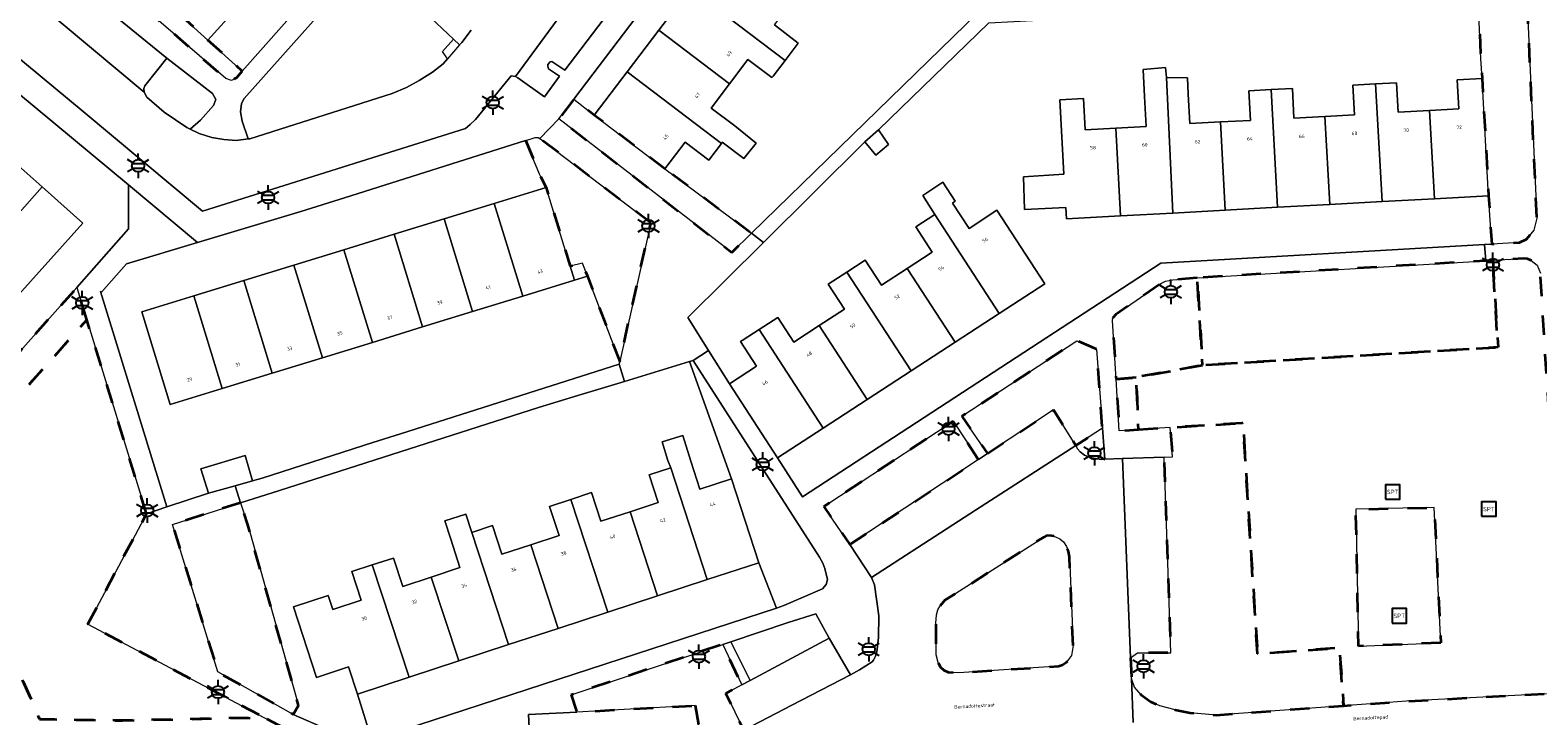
# Model space of a CAD drawing. Extents: x 105780 to 185197, y 477999 to 525027.
# Tile 110 of 256: x 106486 to 106642, y 479911 to 479982. Entities that reach past the tile are written whole.
import ezdxf
from ezdxf.enums import TextEntityAlignment as Align

# ---------------------------------------------------------------- set-up
doc = ezdxf.new("R2010")
doc.units = 0
doc.linetypes.add('XX-HIDDEN', pattern=[4, 2, -2])
for name, color, linetype, lineweight in [('B-GV-GR-HAAG_01-G', 252, 'GR-HAAG1', 13), ('B-GV-GR-MATERIAALGRENS-G', 252, 'XX-HIDDEN', 35), ('B-RO-IE-MEUBILAIR_WEGMEUBILAIR-S', 252, 'Continuous', 25), ('B-XX-KG-KADASTRAAL_BEBOUWING-G', 252, 'Continuous', 20), ('B1-WE-OG-BEBOUWING-T18', 7, 'Continuous', 18), ('B1-WE-OG-TERREIN_ERF-GV', 252, 'Continuous', 18), ('B1-WE-OG-TOPOGRAFIE-T18', 10, 'Continuous', 18), ('B1-WE-VH-VERHARDING_ASFALT-GV', 252, 'Continuous', 18), ('B1-WE-VH-VERHARDING_BETONSTRAATSTEEN-GV', 252, 'Continuous', 18), ('B1-WE-VH-VERHARDING_HALFVERHARDING_GRIND-GV', 252, 'Continuous', 18), ('B1-WE-VH-VERHARDING_TEGEL-GV', 252, 'Continuous', 18)]:
    doc.layers.add(name, color=color, linetype=linetype, lineweight=lineweight)
doc.styles.add('NLCS-ISO', font='NLCS-ISO.ttf')
doc.styles.add('NLCS-ISO-M200-T18', font='NLCS-ISO.ttf', dxfattribs={"height": 0.36})
doc.linetypes.add('GR-HAAG1', pattern='A,6,[176,NLCS.shx,S=0.125,R=0,X=0,Y=0],-2', length=8)

# ---------------------------------------------------------------- blocks, each defined once
blk = doc.blocks.new('B-SIE-WEG_LICHTMAST-SO')
at = {"ltscale": 0.1}
for p, q in [((-1.1, 0.63), (-2.19, 1.27)), ((0, 1.27), (0, 2.53)), ((1.1, 0.63), (2.19, 1.27)), ((-1.1, -0.63), (-2.19, -1.27)), ((0, -1.27), (0, -2.53)), ((1.1, -0.63), (2.19, -1.27))]:
    blk.add_line(p, q, dxfattribs=at)
at = {"flags": 128}
for points in [[(-1.16, 0.5), (1.16, 0.5)], [(-1.16, -0.5), (1.16, -0.5)]]:
    blk.add_lwpolyline(points, dxfattribs=at)
at = {"ltscale": 0.1}
blk.add_circle((0, 0), 1.27, dxfattribs=at)
at = {"style": 'NLCS-ISO'}
blk.add_attdef('TYPE', text='', height=1.8, dxfattribs=at).set_placement((0, 2.53), align=Align.BOTTOM_CENTER)
blk = doc.blocks.new('SIE-WEG_SPEELTOESTEL-SO')
at = {"flags": 128}
blk.add_lwpolyline([(-0.75, -0.75), (0.75, -0.75), (0.75, 0.75), (-0.75, 0.75)], close=True, dxfattribs=at)
at = {"style": 'NLCS-ISO'}
blk.add_text('SPT', height=0.45, dxfattribs=at).set_placement((0, 0), align=Align.MIDDLE_CENTER)

msp = doc.modelspace()

# ---------------------------------------------------------------- linework, layer by layer
at = {"layer": 'B-GV-GR-HAAG_01-G', "flags": 128}
for points in [[(106528.047, 479978.046), (106529.12, 479978.88), (106529.589, 479979.419), (106529.066, 479980.159), (106530.198, 479981.459), (106521.414, 479989.76), (106508.55, 479975.316), (106508.282, 479974.791), (106508.19, 479973.924), (106508.358, 479972.956), (106508.958, 479971.128), (106509.158, 479971.154), (106523.877, 479975.834), (106525.355, 479976.442), (106526.639, 479977.155)], [(106505.291, 479975.817), (106500.563, 479979.492), (106498.28, 479976.617), (106498.18, 479976.357), (106498.208, 479975.953), (106498.496, 479975.45), (106500.307, 479973.903), (106502.62, 479972.312), (106502.969, 479972.121), (106504.063, 479973.065), (106505.392, 479974.592), (106505.637, 479975.2)], [(106554.973, 479948.215), (106554.618, 479948.109), (106558.928, 479935.988), (106561.768, 479927.306), (106563.582, 479922.622), (106564.37, 479922.88), (106568.351, 479924.624), (106568.742, 479925.073), (106568.86, 479925.571), (106568.595, 479926.718), (106568.387, 479927.277), (106568.059, 479927.879)], [(106569.05, 479919.5), (106567.653, 479922.01), (106564.82, 479921.12), (106558.862, 479919.137), (106560.86, 479915.14)]]:
    msp.add_lwpolyline(points, close=True, dxfattribs=at)
at = {"layer": 'B-GV-GR-MATERIAALGRENS-G', "flags": 128}
for points in [[(106495.73, 479989.59), (106489.138, 479995.565), (106489.061, 479995.48), (106488.941, 479994.036), (106489.042, 479993.064), (106489.534, 479992.288), (106490.334, 479991.465), (106506.652, 479977.38), (106507.239, 479977.184), (106507.792, 479977.492), (106508.365, 479978.138), (106504.816, 479981.355)], [(106636.107, 479985.955), (106636.223, 479983.958), (106636.405, 479979.444), (106636.553, 479977.39), (106637.216, 479965.245), (106637.544, 479960.257), (106640.4, 479960.423), (106641.137, 479960.761), (106641.898, 479961.708), (106642.203, 479962.928), (106641.255, 479984.253), (106641.074, 479984.915), (106640.896, 479985.291), (106640.579, 479985.725), (106640.316, 479985.859), (106639.801, 479985.992)], [(106552.06, 479968.043), (106544.76, 479973.583), (106542.657, 479975.249), (106541.11, 479973.207), (106558.963, 479959.396), (106560.996, 479961.376)], [(106550.597, 479962.449), (106539.141, 479971.163), (106538.963, 479971.286), (106538.643, 479971.281), (106538.225, 479971.149), (106537.655, 479970.969), (106539.094, 479967.48), (106539.776, 479966.103), (106542.275, 479957.979), (106543.541, 479958.296), (106544.058, 479956.927), (106547.389, 479948.107)], [(106637.646, 479958.576), (106638.191, 479949.587), (106611.345, 479947.96), (106607.639, 479947.735), (106600.772, 479946.474), (106601.024, 479941.081), (106604.309, 479941.287), (106611.753, 479941.754), (106611.824, 479941.758), (106613.321, 479917.888), (106621.799, 479918.502), (106622.232, 479912.518), (106628.715, 479912.987), (106643.197, 479913.767), (106643.662, 479914.12), (106644.518, 479915.175), (106644.765, 479915.749), (106644.858, 479916.363), (106644.91, 479917.329), (106644.65, 479923.051), (106642.576, 479957.264), (106642.234, 479958.068), (106641.626, 479958.566), (106641.226, 479958.724), (106640.785, 479958.761)], [(106637.646, 479958.576), (106636.941, 479958.535), (106607.661, 479956.813), (106607.096, 479956.768), (106607.639, 479947.735), (106611.345, 479947.96), (106638.191, 479949.587)], [(106607.096, 479956.768), (106604.571, 479956.566), (106603.821, 479956.43), (106603.349, 479956.178), (106598.673, 479952.986), (106598.376, 479952.644), (106598.348, 479952.322), (106598.711, 479946.287), (106600.772, 479946.474), (106607.639, 479947.735)], [(106492.297, 479952.42), (106491.267, 479955.77), (106480.339, 479943.543), (106471.494, 479936.691), (106474.54, 479931.57), (106478.17, 479924.37), (106481.24, 479917.74), (106484.32, 479910.79), (106485.362, 479908.161), (106495.98, 479908), (106508.616, 479908.223), (106509.615, 479908.276), (106517.3, 479907.76), (106510.604, 479911.304), (106495.972, 479911), (106487.412, 479911.13), (106487.087, 479911.951), (106483.973, 479918.978), (106480.871, 479925.676), (106477.172, 479933.014), (106475.429, 479935.944), (106482.393, 479941.339), (106489.961, 479949.807)], [(106498.46, 479932.36), (106492.297, 479952.42), (106489.961, 479949.807), (106482.393, 479941.339), (106475.429, 479935.944), (106477.172, 479933.014), (106480.871, 479925.676), (106483.973, 479918.978), (106487.087, 479911.951), (106487.412, 479911.13), (106495.972, 479911), (106510.604, 479911.304), (106492.4, 479920.94)], [(106585.409, 479938.587), (106592.248, 479943.105), (106594.544, 479939.431), (106597.293, 479941.206), (106596.694, 479949.371), (106594.658, 479950.261), (106582.771, 479942.451)], [(106600.772, 479946.474), (106598.711, 479946.287), (106599.031, 479940.956), (106601.024, 479941.081)], [(106571.188, 479929.193), (106584.47, 479937.967), (106581.86, 479941.949), (106568.475, 479933.108)], [(106611.824, 479941.758), (106611.753, 479941.754), (106604.309, 479941.287), (106604.536, 479938.246), (106603.673, 479938.225), (106604.045, 479927.33), (106604.363, 479917.993), (106600.919, 479917.991), (106600.205, 479917.491), (106600.291, 479915.348), (106600.625, 479914.426), (106601.303, 479913.645), (106602.282, 479912.919), (106603.237, 479912.529), (106604.802, 479912.114), (106606.36, 479911.799), (106609.061, 479911.564), (106622.232, 479912.518), (106621.799, 479918.502), (106613.321, 479917.888)], [(106508.199, 479933.512), (106504.85, 479932.44), (106501.145, 479931.256), (106505.844, 479916.016), (106513.61, 479911.63), (106514.189, 479912.544), (106508.93, 479931.226)], [(106632.266, 479919.031), (106623.774, 479918.688), (106623.494, 479932.832), (106631.601, 479933.008)], [(106594.265, 479918.764), (106593.887, 479927.906), (106593.799, 479928.456), (106593.593, 479928.983), (106593.272, 479929.484), (106592.879, 479929.794), (106592.459, 479930.002), (106592.065, 479930.093), (106591.556, 479930.125), (106591.229, 479929.967), (106581.011, 479923.421), (106580.526, 479922.865), (106580.285, 479922.443), (106580.136, 479921.909), (106580.06, 479921.06), (106580.101, 479917.77), (106580.307, 479916.991), (106580.543, 479916.501), (106580.903, 479916.188), (106581.356, 479915.983), (106582.44, 479915.923), (106592.741, 479916.617), (106593.153, 479916.763), (106593.592, 479917.013), (106594.101, 479917.707)], [(106555.19, 479912.54), (106555.909, 479908.315), (106556.81, 479908.32), (106557.91, 479908.77), (106560.22, 479909.98), (106558.35, 479913.8), (106560.008, 479914.683), (106558.039, 479918.863), (106542.38, 479913.65), (106542.951, 479911.872)]]:
    msp.add_lwpolyline(points, close=True, dxfattribs=at)
at = {"layer": 'B-XX-KG-KADASTRAAL_BEBOUWING-G', "flags": 128}
for points in [[(106501.744, 479991.518), (106499.7, 479989.263), (106497.358, 479991.385), (106495.73, 479989.59), (106504.816, 479981.355), (106508.488, 479985.406)], [(106565.297, 479985.424), (106557.969, 479990.986), (106554.697, 479986.675), (106564.485, 479979.246), (106565.853, 479981.04), (106563.39, 479982.911)], [(106554.697, 479986.675), (106551.425, 479982.364), (106558.728, 479976.821), (106560.649, 479979.352), (106563.131, 479977.469), (106563.24, 479977.612), (106564.485, 479979.246)], [(106558.728, 479976.821), (106551.425, 479982.364), (106548.153, 479978.053), (106557.897, 479970.657), (106557.993, 479970.784), (106560.218, 479969.104), (106561.488, 479970.69), (106559.273, 479972.47), (106556.832, 479974.323)], [(106603.901, 479977.483), (106603.818, 479978.51), (106601.495, 479978.301), (106601.65, 479975.502), (106601.818, 479972.428), (106598.676, 479972.257), (106599.172, 479963.17), (106604.578, 479963.465)], [(106548.153, 479978.053), (106544.76, 479973.583), (106552.06, 479968.043), (106554.149, 479970.795), (106556.593, 479968.939), (106557.897, 479970.657)], [(106609.487, 479972.879), (106606.316, 479972.706), (106606.15, 479975.748), (106606.083, 479977.449), (106603.901, 479977.483), (106604.578, 479963.465), (106609.985, 479963.76)], [(106631.112, 479974.061), (106627.859, 479973.883), (106627.693, 479976.925), (106625.54, 479976.808), (106626.204, 479964.644), (106631.61, 479964.939)], [(106636.553, 479977.39), (106633.977, 479977.249), (106634.142, 479974.226), (106631.112, 479974.061), (106631.61, 479964.939), (106637.216, 479965.245)], [(106598.676, 479972.257), (106595.513, 479972.084), (106595.337, 479975.295), (106592.894, 479975.162), (106593.314, 479967.471), (106589.126, 479967.223), (106589.251, 479963.824), (106593.502, 479964.027), (106593.565, 479962.864), (106599.172, 479963.17)], [(106614.727, 479976.226), (106612.433, 479976.101), (106612.599, 479973.048), (106609.487, 479972.879), (106609.985, 479963.76), (106615.391, 479964.055)], [(106620.302, 479973.438), (106617.099, 479973.264), (106616.931, 479976.347), (106614.727, 479976.226), (106615.391, 479964.055), (106620.797, 479964.349)], [(106625.54, 479976.808), (106623.173, 479976.679), (106623.341, 479973.604), (106620.302, 479973.438), (106620.797, 479964.349), (106626.204, 479964.644)], [(106574.157, 479972.084), (106572.729, 479970.811), (106573.852, 479969.453), (106575.16, 479970.556)], [(106487.693, 479966.161), (106483.659, 479969.767), (106477.052, 479962.377), (106481.086, 479958.77)], [(106487.693, 479966.161), (106481.086, 479958.77), (106485.269, 479955.03), (106491.876, 479962.421)], [(106539.776, 479966.103), (106534.408, 479964.452), (106537.355, 479954.866), (106542.724, 479956.517), (106542.275, 479957.979)], [(106581.792, 479964.497), (106582.052, 479964.684), (106580.783, 479966.643), (106578.715, 479965.281), (106579.954, 479963.3), (106586.615, 479953.08), (106591.329, 479956.15), (106586.381, 479963.747), (106583.502, 479961.872)], [(106534.408, 479964.452), (106529.23, 479962.86), (106532.178, 479953.274), (106537.355, 479954.866)], [(106529.23, 479962.86), (106524.053, 479961.268), (106527, 479951.682), (106532.178, 479953.274)], [(106579.954, 479963.3), (106578.006, 479962.031), (106579.707, 479959.421), (106577.11, 479957.73), (106582.068, 479950.118), (106586.615, 479953.08)], [(106524.053, 479961.268), (106518.875, 479959.676), (106521.823, 479950.09), (106527, 479951.682)], [(106518.875, 479959.676), (106513.698, 479958.084), (106516.646, 479948.497), (106521.823, 479950.09)], [(106577.11, 479957.73), (106574.458, 479956.002), (106572.766, 479958.6), (106570.872, 479957.365), (106577.521, 479947.157), (106582.068, 479950.118)], [(106513.698, 479958.084), (106508.521, 479956.492), (106511.469, 479946.905), (106516.646, 479948.497)], [(106570.872, 479957.365), (106568.933, 479956.101), (106570.614, 479953.52), (106568.007, 479951.822), (106572.974, 479944.195), (106577.521, 479947.157)], [(106508.521, 479956.492), (106503.343, 479954.9), (106506.291, 479945.313), (106511.469, 479946.905)], [(106503.343, 479954.9), (106497.974, 479953.249), (106500.922, 479943.662), (106506.291, 479945.313)], [(106568.007, 479951.822), (106565.389, 479950.118), (106563.724, 479952.673), (106561.795, 479951.415), (106568.427, 479941.234), (106572.974, 479944.195)], [(106561.795, 479951.415), (106560.044, 479950.274), (106559.886, 479950.171), (106561.544, 479947.625), (106558.739, 479945.798), (106563.712, 479938.163), (106568.427, 479941.234)], [(106558.928, 479935.988), (106555.678, 479934.924), (106554.729, 479937.824), (106553.9, 479940.47), (106551.781, 479939.8), (106552.351, 479937.887), (106552.658, 479937.12), (106556.44, 479925.563), (106561.768, 479927.306)], [(106504.863, 479934.488), (106507.629, 479935.276), (106509.437, 479935.791), (106508.65, 479938.39), (106504.08, 479937.02)], [(106552.658, 479937.12), (106550.436, 479936.393), (106551.37, 479933.54), (106548.453, 479932.585), (106551.301, 479923.881), (106556.44, 479925.563)], [(106542.349, 479933.856), (106540.145, 479933.135), (106541.127, 479930.131), (106538.193, 479929.171), (106541.024, 479920.519), (106546.162, 479922.2)], [(106548.453, 479932.585), (106545.448, 479931.602), (106544.482, 479934.554), (106542.349, 479933.856), (106546.162, 479922.2), (106551.301, 479923.881)], [(106532.088, 479930.442), (106531.466, 479932.343), (106529.294, 479931.632), (106529.916, 479929.731), (106530.874, 479926.804), (106527.908, 479925.833), (106530.747, 479917.156), (106535.885, 479918.837)], [(106538.193, 479929.171), (106535.196, 479928.191), (106534.23, 479931.143), (106532.088, 479930.442), (106535.885, 479918.837), (106541.024, 479920.519)], [(106521.811, 479927.079), (106519.695, 479926.387), (106520.657, 479923.447), (106517.729, 479922.489), (106517.26, 479923.922), (106513.655, 479922.743), (106516.041, 479915.453), (106519.36, 479916.539), (106520.279, 479913.731), (106525.608, 479915.475)], [(106527.908, 479925.833), (106524.954, 479924.867), (106523.996, 479927.794), (106521.811, 479927.079), (106525.608, 479915.475), (106530.747, 479917.156)]]:
    msp.add_lwpolyline(points, close=True, dxfattribs=at)
at = {"layer": 'B1-WE-OG-TERREIN_ERF-GV', "flags": 128}
for points in [[(106557.969, 479990.986), (106561.241, 479995.297), (106564.513, 479999.608), (106564.811, 480000), (106567.786, 480003.919), (106571.179, 480008.389), (106569.151, 480010.208), (106561.415, 480000), (106542.657, 479975.249), (106544.76, 479973.583), (106548.153, 479978.053), (106551.425, 479982.364), (106554.697, 479986.675)], [(106524.113, 479995.906), (106526.498, 479998.598), (106523.175, 480001.612), (106521.714, 480000), (106519.503, 479997.561), (106518.518, 479996.474), (106515.831, 479993.509), (106513.996, 479991.484), (106512.16, 479989.458), (106509.473, 479986.493), (106508.488, 479985.406), (106504.816, 479981.355), (106508.365, 479978.138)], [(106547.333, 479947.856), (106547.389, 479948.107), (106544.058, 479956.927), (106542.724, 479956.517), (106537.355, 479954.866), (106532.178, 479953.274), (106527, 479951.682), (106521.823, 479950.09), (106516.646, 479948.497), (106511.469, 479946.905), (106506.291, 479945.313), (106500.922, 479943.662), (106497.974, 479953.249), (106503.343, 479954.9), (106508.521, 479956.492), (106513.698, 479958.084), (106518.875, 479959.676), (106524.053, 479961.268), (106529.23, 479962.86), (106534.408, 479964.452), (106539.776, 479966.103), (106539.094, 479967.48), (106537.655, 479970.969), (106518.918, 479965.053), (106514.421, 479963.633), (106503.735, 479960.422), (106496.409, 479958.221), (106493.826, 479955.291), (106493.72, 479955.34), (106500.58, 479933.09), (106504.863, 479934.488), (106504.08, 479937.02), (106508.65, 479938.39), (106509.437, 479935.791), (106510.407, 479936.068), (106521.871, 479939.728), (106524.729, 479940.64)], [(106543.541, 479958.296), (106542.275, 479957.979), (106542.724, 479956.517), (106544.058, 479956.927)], [(106563.582, 479922.622), (106561.768, 479927.306), (106556.44, 479925.563), (106551.301, 479923.881), (106546.162, 479922.2), (106541.024, 479920.519), (106535.885, 479918.837), (106530.747, 479917.156), (106525.608, 479915.475), (106520.279, 479913.731), (106521.75, 479908.95)]]:
    msp.add_lwpolyline(points, close=True, dxfattribs=at)
for points in [[(106480.339, 479943.543), (106491.267, 479955.77), (106496.592, 479961.834), (106496.592, 479966.366), (106456.139, 480000)], [(106563.39, 479982.911), (106565.853, 479981.04), (106564.485, 479979.246), (106563.24, 479977.612), (106563.131, 479977.469), (106560.649, 479979.352), (106558.728, 479976.821), (106556.832, 479974.323), (106559.273, 479972.47), (106561.488, 479970.69), (106560.218, 479969.104), (106557.993, 479970.784), (106557.897, 479970.657), (106556.593, 479968.939), (106554.149, 479970.795), (106552.06, 479968.043), (106560.996, 479961.376), (106584.477, 479984.245)], [(106585.552, 479983.142), (106574.157, 479972.084), (106575.16, 479970.556), (106573.852, 479969.453), (106572.729, 479970.811), (106562.264, 479960.433), (106554.431, 479952.666), (106556.576, 479949.246), (106558.739, 479945.798), (106561.544, 479947.625), (106559.886, 479950.171), (106560.044, 479950.274), (106561.795, 479951.415), (106563.724, 479952.673), (106565.389, 479950.118), (106568.007, 479951.822), (106570.614, 479953.52), (106568.933, 479956.101), (106570.872, 479957.365), (106572.766, 479958.6), (106574.458, 479956.002), (106577.11, 479957.73), (106579.707, 479959.421), (106578.006, 479962.031), (106579.954, 479963.3), (106578.715, 479965.281), (106580.783, 479966.643), (106582.052, 479964.684), (106581.792, 479964.497), (106583.502, 479961.872), (106586.381, 479963.747), (106591.329, 479956.15), (106586.615, 479953.08), (106582.068, 479950.118), (106577.521, 479947.157), (106572.974, 479944.195), (106568.427, 479941.234), (106563.712, 479938.163), (106566.294, 479934.122), (106603.34, 479958.271), (106636.797, 479960.214), (106637.544, 479960.257), (106637.216, 479965.245), (106631.61, 479964.939), (106626.204, 479964.644), (106620.797, 479964.349), (106615.391, 479964.055), (106609.985, 479963.76), (106604.578, 479963.465), (106599.172, 479963.17), (106593.565, 479962.864), (106593.502, 479964.027), (106589.251, 479963.824), (106589.126, 479967.223), (106593.314, 479967.471), (106592.894, 479975.162), (106595.337, 479975.295), (106595.513, 479972.084), (106598.676, 479972.257), (106601.818, 479972.428), (106601.65, 479975.502), (106601.495, 479978.301), (106603.818, 479978.51), (106603.901, 479977.483), (106606.083, 479977.449), (106606.15, 479975.748), (106606.316, 479972.706), (106609.487, 479972.879), (106612.599, 479973.048), (106612.433, 479976.101), (106614.727, 479976.226), (106616.931, 479976.347), (106617.099, 479973.264), (106620.302, 479973.438), (106623.341, 479973.604), (106623.173, 479976.679), (106625.54, 479976.808), (106627.693, 479976.925), (106627.859, 479973.883), (106631.112, 479974.061), (106634.142, 479974.226), (106633.977, 479977.249), (106636.553, 479977.39), (106636.405, 479979.444), (106636.223, 479983.958)], [(106483.659, 479969.767), (106487.693, 479966.161), (106491.876, 479962.421), (106485.269, 479955.03)], [(106521.75, 479908.95), (106520.279, 479913.731), (106519.36, 479916.539), (106516.041, 479915.453), (106513.655, 479922.743), (106517.26, 479923.922), (106517.729, 479922.489), (106520.657, 479923.447), (106519.695, 479926.387), (106521.811, 479927.079), (106523.996, 479927.794), (106524.954, 479924.867), (106527.908, 479925.833), (106530.874, 479926.804), (106529.916, 479929.731), (106529.294, 479931.632), (106531.466, 479932.343), (106532.088, 479930.442), (106534.23, 479931.143), (106535.196, 479928.191), (106538.193, 479929.171), (106541.127, 479930.131), (106540.145, 479933.135), (106542.349, 479933.856), (106544.482, 479934.554), (106545.448, 479931.602), (106548.453, 479932.585), (106551.37, 479933.54), (106550.436, 479936.393), (106552.658, 479937.12), (106552.351, 479937.887), (106551.781, 479939.8), (106553.9, 479940.47), (106554.729, 479937.824), (106555.678, 479934.924), (106558.928, 479935.988), (106554.618, 479948.109), (106547.88, 479946.058), (106543.067, 479944.593), (106539.002, 479943.363), (106512.199, 479934.791), (106508.199, 479933.512), (106508.93, 479931.226), (106514.189, 479912.544), (106513.61, 479911.63), (106520.593, 479908.572)]]:
    msp.add_lwpolyline(points, dxfattribs=at)
at = {"layer": 'B1-WE-VH-VERHARDING_ASFALT-GV', "flags": 128}
for points in [[(106460.549, 480000), (106491.914, 479973.949), (106504.239, 479963.657), (106531.437, 479972.219), (106531.933, 479972.608), (106532.488, 479973.136), (106536.161, 479977.643), (106536.607, 479977.565), (106541.388, 479984.105)], [(106532.027, 479982.384), (106531.06, 479981.107), (106530.839, 479980.853), (106529.589, 479979.419), (106529.12, 479978.88), (106528.047, 479978.046), (106526.639, 479977.155), (106525.355, 479976.442), (106523.877, 479975.834), (106509.158, 479971.154), (106508.958, 479971.128), (106507.735, 479970.972), (106506.462, 479971.07), (106505.216, 479971.271), (106503.92, 479971.705), (106502.969, 479972.121), (106502.62, 479972.312), (106500.307, 479973.903), (106498.496, 479975.45), (106498.208, 479975.953), (106483.991, 479987.872)], [(106641.255, 479984.253), (106642.203, 479962.928), (106641.898, 479961.708), (106641.137, 479960.761), (106640.4, 479960.423), (106637.544, 479960.257), (106636.797, 479960.214), (106636.941, 479958.535), (106637.646, 479958.576), (106640.785, 479958.761), (106641.226, 479958.724), (106641.626, 479958.566), (106642.234, 479958.068), (106642.576, 479957.264)], [(106600.473, 479910.799), (106600.291, 479915.348), (106600.205, 479917.491), (106599.382, 479938.098), (106597.528, 479938.009), (106597.175, 479937.992), (106595.981, 479938.18), (106595.44, 479938.429), (106594.993, 479938.787), (106594.719, 479939.089), (106594.544, 479939.431), (106584.163, 479932.729), (106573.403, 479925.783), (106573.725, 479925.029), (106574.165, 479921.835), (106574.134, 479919.587), (106573.968, 479918.09), (106573.83, 479917.642), (106573.638, 479917.24), (106573.482, 479917.061), (106572.18, 479916.235), (106571.232, 479915.718), (106565.17, 479912.569), (106560.22, 479909.98)], [(106643.197, 479913.767), (106628.715, 479912.987), (106622.232, 479912.518), (106609.061, 479911.564), (106606.36, 479911.799), (106604.802, 479912.114), (106603.237, 479912.529), (106602.282, 479912.919), (106601.303, 479913.645), (106600.625, 479914.426), (106600.291, 479915.348), (106600.473, 479910.799)]]:
    msp.add_lwpolyline(points, dxfattribs=at)
msp.add_lwpolyline([(106580.526, 479922.865), (106581.011, 479923.421), (106591.229, 479929.967), (106591.556, 479930.125), (106592.065, 479930.093), (106592.459, 479930.002), (106592.879, 479929.794), (106593.272, 479929.484), (106593.593, 479928.983), (106593.799, 479928.456), (106593.887, 479927.906), (106594.265, 479918.764), (106594.101, 479917.707), (106593.592, 479917.013), (106593.153, 479916.763), (106592.741, 479916.617), (106582.44, 479915.923), (106581.356, 479915.983), (106580.903, 479916.188), (106580.543, 479916.501), (106580.307, 479916.991), (106580.101, 479917.77), (106580.06, 479921.06), (106580.136, 479921.909), (106580.285, 479922.443)], close=True, dxfattribs=at)
at = {"layer": 'B1-WE-VH-VERHARDING_BETONSTRAATSTEEN-GV', "flags": 128}
for points in [[(106635.905, 479987.529), (106616.893, 479986.485), (106614.12, 479986.341), (106611.111, 479986.184), (106608.769, 479986.016), (106605.253, 479985.893), (106589.305, 479985.023), (106588.592, 480000), (106588.226, 480007.187), (106586.552, 480006.642), (106586.709, 480003.314), (106586.865, 480000), (106587.469, 479987.159), (106584.477, 479984.245), (106560.996, 479961.376), (106562.264, 479960.433), (106572.729, 479970.811), (106574.157, 479972.084), (106585.552, 479983.142), (106608.799, 479984.375), (106632.114, 479985.724), (106636.107, 479985.955)], [(106487.094, 479990.465), (106486.921, 479990.521), (106486.702, 479990.522), (106484.371, 479987.846), (106483.991, 479987.872), (106498.208, 479975.953), (106498.18, 479976.357), (106498.28, 479976.617), (106500.563, 479979.492)], [(106549.073, 479987.971), (106548.917, 479988.265), (106546.19, 479990.356), (106546.062, 479990.499), (106541.388, 479984.105), (106536.607, 479977.565), (106536.867, 479977.439), (106539.603, 479975.467), (106541.178, 479977.601), (106540.027, 479978.383), (106539.941, 479978.647), (106539.963, 479978.817), (106540.198, 479979.087), (106540.363, 479979.132), (106541.726, 479978.23)], [(106594.544, 479939.431), (106592.248, 479943.105), (106585.409, 479938.587), (106584.47, 479937.967), (106571.188, 479929.193), (106573.403, 479925.783), (106584.163, 479932.729)], [(106597.293, 479941.206), (106594.544, 479939.431), (106594.719, 479939.089), (106594.993, 479938.787), (106595.44, 479938.429), (106595.981, 479938.18), (106597.175, 479937.992), (106597.528, 479938.009)], [(106603.673, 479938.225), (106599.382, 479938.098), (106600.205, 479917.491), (106600.919, 479917.991), (106604.363, 479917.993), (106604.045, 479927.33)], [(106571.232, 479915.718), (106569.05, 479919.5), (106560.86, 479915.14), (106560.008, 479914.683), (106558.35, 479913.8), (106560.22, 479909.98), (106565.17, 479912.569)], [(106555.19, 479912.54), (106542.951, 479911.872), (106537.96, 479911.6), (106538.12, 479908.2), (106538.1, 479907.85), (106537.9, 479907.439), (106547.325, 479907.897), (106555.909, 479908.315)]]:
    msp.add_lwpolyline(points, close=True, dxfattribs=at)
at = {"layer": 'B1-WE-VH-VERHARDING_HALFVERHARDING_GRIND-GV', "flags": 128}
msp.add_lwpolyline([(106558.862, 479919.137), (106558.039, 479918.863), (106560.008, 479914.683), (106560.86, 479915.14)], close=True, dxfattribs=at)
at = {"layer": 'B1-WE-VH-VERHARDING_TEGEL-GV', "flags": 128}
for points in [[(106456.139, 480000), (106496.592, 479966.366), (106503.735, 479960.422), (106514.421, 479963.633), (106518.918, 479965.053), (106537.655, 479970.969), (106538.225, 479971.149), (106538.643, 479971.281), (106538.963, 479971.286), (106539.141, 479971.163), (106541.11, 479973.207), (106542.657, 479975.249), (106561.415, 480000)], [(106549.073, 479987.971), (106541.726, 479978.23), (106540.363, 479979.132), (106540.198, 479979.087), (106539.963, 479978.817), (106539.941, 479978.647), (106540.027, 479978.383), (106541.178, 479977.601), (106539.603, 479975.467), (106536.867, 479977.439), (106536.607, 479977.565), (106536.161, 479977.643), (106532.488, 479973.136), (106531.933, 479972.608), (106531.437, 479972.219), (106504.239, 479963.657), (106491.914, 479973.949), (106460.549, 480000)], [(106524.113, 479995.906), (106508.365, 479978.138), (106507.792, 479977.492), (106507.239, 479977.184), (106506.652, 479977.38), (106490.334, 479991.465)], [(106487.094, 479990.465), (106500.563, 479979.492), (106505.291, 479975.817), (106505.637, 479975.2), (106505.392, 479974.592), (106504.063, 479973.065), (106502.969, 479972.121), (106503.92, 479971.705), (106505.216, 479971.271), (106506.462, 479971.07), (106507.735, 479970.972), (106508.958, 479971.128), (106508.358, 479972.956), (106508.19, 479973.924), (106508.282, 479974.791), (106508.55, 479975.316), (106521.414, 479989.76), (106530.198, 479981.459), (106530.839, 479980.853), (106531.06, 479981.107), (106532.027, 479982.384)], [(106538.12, 479908.2), (106537.96, 479911.6), (106542.951, 479911.872), (106542.38, 479913.65), (106558.039, 479918.863), (106558.862, 479919.137), (106564.82, 479921.12), (106567.653, 479922.01), (106569.05, 479919.5), (106571.232, 479915.718), (106572.18, 479916.235), (106573.482, 479917.061), (106573.638, 479917.24), (106573.83, 479917.642), (106573.968, 479918.09), (106574.134, 479919.587), (106574.165, 479921.835), (106573.725, 479925.029), (106573.403, 479925.783), (106571.188, 479929.193), (106568.475, 479933.108), (106581.86, 479941.949), (106584.47, 479937.967), (106585.409, 479938.587), (106582.771, 479942.451), (106594.658, 479950.261), (106596.694, 479949.371), (106597.293, 479941.206), (106597.528, 479938.009), (106599.382, 479938.098), (106603.673, 479938.225), (106604.536, 479938.246), (106604.309, 479941.287), (106601.024, 479941.081), (106599.031, 479940.956), (106598.711, 479946.287), (106598.348, 479952.322), (106598.376, 479952.644), (106598.673, 479952.986), (106603.349, 479956.178), (106603.821, 479956.43), (106604.571, 479956.566), (106607.096, 479956.768), (106607.661, 479956.813), (106636.941, 479958.535), (106636.797, 479960.214), (106603.34, 479958.271), (106566.294, 479934.122), (106563.712, 479938.163), (106558.739, 479945.798), (106556.576, 479949.246), (106554.973, 479948.215), (106568.059, 479927.879), (106568.387, 479927.277), (106568.595, 479926.718), (106568.86, 479925.571), (106568.742, 479925.073), (106568.351, 479924.624), (106564.37, 479922.88), (106563.582, 479922.622), (106521.75, 479908.95)]]:
    msp.add_lwpolyline(points, dxfattribs=at)
for points in [[(106562.264, 479960.433), (106560.996, 479961.376), (106558.963, 479959.396), (106541.11, 479973.207), (106539.141, 479971.163), (106550.597, 479962.449), (106547.389, 479948.107), (106547.333, 479947.856), (106547.88, 479946.058), (106554.618, 479948.109), (106554.973, 479948.215), (106556.576, 479949.246), (106554.431, 479952.666)], [(106503.735, 479960.422), (106496.592, 479966.366), (106496.592, 479961.834), (106491.267, 479955.77), (106492.297, 479952.42), (106498.46, 479932.36), (106500.58, 479933.09), (106493.72, 479955.34), (106493.826, 479955.291), (106496.409, 479958.221)], [(106547.333, 479947.856), (106524.729, 479940.64), (106521.871, 479939.728), (106510.407, 479936.068), (106509.437, 479935.791), (106507.629, 479935.276), (106508.199, 479933.512), (106512.199, 479934.791), (106539.002, 479943.363), (106543.067, 479944.593), (106547.88, 479946.058)], [(106501.145, 479931.256), (106504.85, 479932.44), (106508.199, 479933.512), (106507.629, 479935.276), (106504.863, 479934.488), (106500.58, 479933.09), (106498.46, 479932.36), (106492.4, 479920.94), (106510.604, 479911.304), (106517.3, 479907.76), (106520.593, 479908.572), (106513.61, 479911.63), (106505.844, 479916.016)], [(106631.601, 479933.008), (106623.494, 479932.832), (106623.774, 479918.688), (106632.266, 479919.031)]]:
    msp.add_lwpolyline(points, close=True, dxfattribs=at)

# ---------------------------------------------------------------- block references
at = {"layer": 'B-RO-IE-MEUBILAIR_WEGMEUBILAIR-S', "xscale": 0.5, "yscale": 0.5, "zscale": 0.5}
for p in [(106534.267, 479974.881), (106497.593, 479968.349), (106511.038, 479965.073), (106550.358, 479962.13), (106637.672, 479958.125), (106604.371, 479955.321), (106491.826, 479954.166), (106581.382, 479941.145), (106596.463, 479938.623), (106562.172, 479937.469), (106498.536, 479932.706), (106573.127, 479918.356), (106555.579, 479917.603), (106601.542, 479916.605), (106505.856, 479913.936)]:
    msp.add_blockref('B-SIE-WEG_LICHTMAST-SO', p, dxfattribs=at)
at = {"layer": 'B-RO-IE-MEUBILAIR_WEGMEUBILAIR-S'}
for p in [(106627.301, 479934.627), (106637.25, 479932.856), (106627.982, 479921.816)]:
    msp.add_blockref('SIE-WEG_SPEELTOESTEL-SO', p, dxfattribs=at)

# ---------------------------------------------------------------- texts
at = {"layer": 'B1-WE-OG-BEBOUWING-T18', "style": 'NLCS-ISO-M200-T18'}
for s, rotation, p in [('49', 52.8, (106558.701, 479979.928)), ('47', 52.8, (106555.429, 479975.617)), ('70', 3.1, (106628.702, 479972.026)), ('72', 3.1, (106634.168, 479972.324)), ('45', 52.8, (106552.154, 479971.308)), ('60', 3.1, (106601.671, 479970.517)), ('62', 3.1, (106607.136, 479970.847)), ('64', 3.1, (106612.542, 479971.142)), ('66', 3.1, (106617.915, 479971.405)), ('68', 3.1, (106623.357, 479971.702)), ('58', 3.1, (106596.325, 479970.225)), ('56', 33.1, (106585.154, 479960.681)), ('43', 17.1, (106539.148, 479957.405)), ('54', 33.1, (106580.628, 479957.754)), ('41', 17.1, (106533.791, 479955.758)), ('52', 33.1, (106576.081, 479954.792)), ('39', 17.1, (106528.793, 479954.221)), ('37', 17.1, (106523.616, 479952.629)), ('50', 33.1, (106571.474, 479951.813)), ('35', 17.1, (106518.438, 479951.036)), ('33', 17.1, (106513.261, 479949.444)), ('48', 33.1, (106566.977, 479948.885)), ('31', 17.1, (106507.903, 479947.797)), ('29', 17.1, (106502.906, 479946.26)), ('46', 33.1, (106562.395, 479945.912)), ('44', 18.1, (106556.996, 479933.357)), ('42', 18.1, (106551.849, 479931.698)), ('40', 18.1, (106546.654, 479929.998)), ('38', 18.1, (106541.589, 479928.284)), ('36', 18.1, (106536.416, 479926.591)), ('34', 18.1, (106531.304, 479924.946)), ('32', 18.1, (106526.165, 479923.265)), ('30', 18.1, (106520.973, 479921.552))]:
    msp.add_text(s, height=0.36, rotation=rotation, dxfattribs=at).set_placement(p, align=Align.MIDDLE)
at = {"layer": 'B1-WE-OG-TOPOGRAFIE-T18', "style": 'NLCS-ISO-M200-T18'}
for s, rotation, p in [('Bernadottestraat', 3.3, (106584.075, 479912.51)), ('Bernadottepad', 3.2, (106625.029, 479911.234))]:
    msp.add_text(s, height=0.36, rotation=rotation, dxfattribs=at).set_placement(p, align=Align.MIDDLE)

doc.saveas('drawing.dxf')
